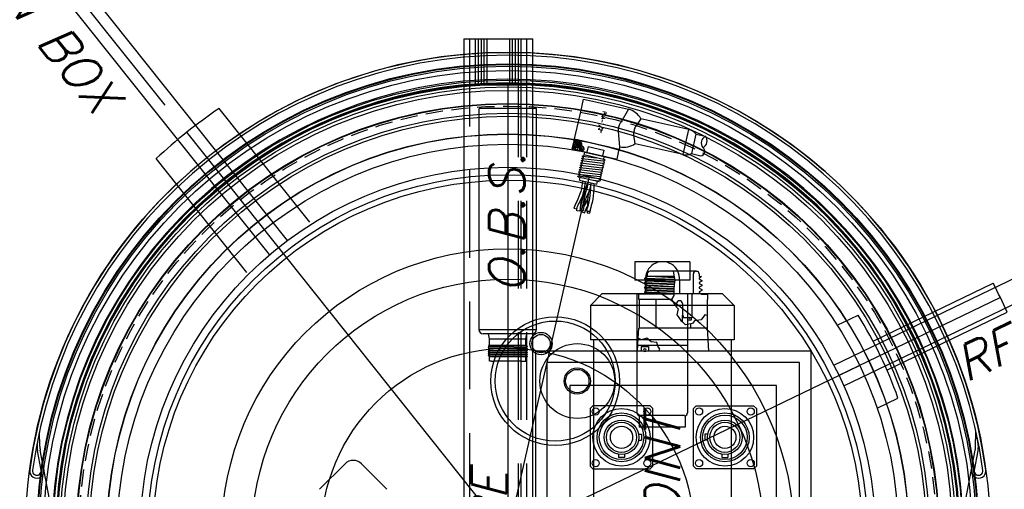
# Model space of a CAD drawing. Extents: x -135 to 10, y 84 to 175.
# Tile 9 of 53: x -119 to -97, y 149 to 159. Entities that reach past the tile are written whole.
import ezdxf
from ezdxf.enums import TextEntityAlignment as Align

# ---------------------------------------------------------------- set-up
doc = ezdxf.new("R2010")
doc.units = 0
doc.header["$LTSCALE"] = 1.5
doc.header["$MEASUREMENT"] = 0
doc.linetypes.add('HIDDEN', pattern=[0.375, 0.25, -0.125])
doc.linetypes.add('SLDHIDDEN0', pattern=[1.905, 1.27, -0.635])
doc.layers.get('0').update_dxf_attribs({"linetype": 'CONTINUOUS'})
doc.layers.get('DEFPOINTS').update_dxf_attribs({"linetype": 'CONTINUOUS'})
for name, color, linetype in [('ANTENNA', 2, 'CONTINUOUS'), ('DEVICE_TRACKPOINT', 212, 'CONTINUOUS'), ('DIM', 1, 'CONTINUOUS'), ('HULL', 7, 'CONTINUOUS'), ('J_BOX_AFT', 171, 'CONTINUOUS'), ('PNA_1_2', 6, 'CONTINUOUS'), ('SENSOR_DEPTH', 140, 'CONTINUOUS'), ('SENSOR_FLUORO', 122, 'CONTINUOUS'), ('SENSOR_OBS', 11, 'CONTINUOUS'), ('SPHERE_AFT', 7, 'CONTINUOUS'), ('STATION1', 134, 'CONTINUOUS'), ('STATION10', 60, 'CONTINUOUS'), ('STATION11', 70, 'CONTINUOUS'), ('STATION12', 50, 'CONTINUOUS'), ('STATION13', 90, 'CONTINUOUS'), ('STATION14', 100, 'CONTINUOUS'), ('STATION15', 110, 'CONTINUOUS'), ('STATION2', 136, 'CONTINUOUS'), ('STATION3', 138, 'CONTINUOUS'), ('STATION4', 140, 'CONTINUOUS'), ('STATION5', 142, 'CONTINUOUS'), ('STATION6', 144, 'CONTINUOUS'), ('STATION7', 146, 'CONTINUOUS'), ('STATION8', 150, 'CONTINUOUS'), ('STATION9', 201, 'CONTINUOUS'), ('V_BAND_COMPRESSION', 6, 'CONTINUOUS'), ('V_BAND_TENSION', 5, 'CONTINUOUS')]:
    doc.layers.add(name, color=color, linetype=linetype)
doc.styles.add('ENGR', font='Romans', dxfattribs={"oblique": 15})
doc.styles.add('RDIM', font='romand', dxfattribs={"width": 0.75, "height": 0.1})
doc.dimstyles.get("Standard").update_dxf_attribs({"dimtxt": 0.18, "dimasz": 0.18, "dimexe": 0.18, "dimexo": 0.0625, "dimgap": 0.09, "dimtad": 0, "dimtih": 1, "dimtoh": 1, "dimdec": 4, "dimzin": 0, "dimtxsty": 'STANDARD', "dimcen": 0.09, "dimazin": 3, "dimtfac": 1, "dimtdec": 4, "dimtofl": 0, "dimtmove": 0, "dimatfit": 3, "dimtolj": 1, "dimtzin": 0})

# ---------------------------------------------------------------- blocks, each defined once
blk = doc.blocks.new('*D9')
at = {"color": 0, "linetype": 'BYBLOCK'}
blk.add_line((-57.886, 144.38), (-51.462, 142.042), dxfattribs=at)
for start, end in [(4.1244, 8.2489), (331.7511, 335.8756)]:
    blk.add_arc((-66.578, 147.544), 15.006, start, end, dxfattribs=at)
for points in [[(-51.431, 148.63), (-51.79, 148.617), (-51.572, 147.544)], [(-53.049, 141.478), (-52.716, 141.343), (-52.477, 142.411)]]:
    blk.add_solid(points, dxfattribs=at)
at = {"layer": 'DEFPOINTS', "color": 0, "linetype": 'BYBLOCK'}
for p in [(-100.578, 147.544), (-66.578, 147.544), (0.489, 147.544), (-58.591, 144.637), (-51.976, 144.083)]:
    blk.add_point(p, dxfattribs=at)
at = {"color": 0, "linetype": 'BYBLOCK', "insert": (-51.8, 144.938), "char_height": 0.9, "attachment_point": 5, "style": 'ENGR'}
blk.add_mtext('\\A1;20°', dxfattribs=at)
blk = doc.blocks.new('*D8')
at = {"color": 0, "linetype": 'BYBLOCK'}
for p, q in [((-115.673, 156.896), (-123.366, 166.543)), ((-116.968, 147.548), (-132.514, 147.548))]:
    blk.add_line(p, q, dxfattribs=at)
for start, end in [(131.2371, 151.5411), (156.9683, 177.3343)]:
    blk.add_arc((-108.218, 147.548), 23.215, start, end, dxfattribs=at)
for points in [[(-123.637, 165.144), (-123.406, 164.868), (-122.693, 165.698)], [(-131.229, 148.623), (-131.589, 148.632), (-131.434, 147.548)]]:
    blk.add_solid(points, dxfattribs=at)
at = {"layer": 'DEFPOINTS', "color": 0, "linetype": 'BYBLOCK'}
for p in [(-127.4, 160.626), (-115.205, 156.309), (-116.218, 147.548), (-108.218, 147.548), (-108.218, 147.548)]:
    blk.add_point(p, dxfattribs=at)
at = {"color": 0, "linetype": 'BYBLOCK', "insert": (-129.135, 157.621), "char_height": 0.9, "attachment_point": 5, "style": 'ENGR'}
blk.add_mtext('\\A1;51°', dxfattribs=at)
blk = doc.blocks.new('*X3')
at = {"color": 0}
for p, q in [((3.456, 8.45), (3.656, 8.65)), ((3.457, 8.628), (3.5, 8.671)), ((3.48, 8.606), (3.545, 8.671)), ((3.481, 8.431), (3.656, 8.605)), ((3.505, 8.543), (3.633, 8.671)), ((3.505, 8.587), (3.589, 8.671)), ((3.453, 8.491), (3.473, 8.511)), ((3.517, 8.422), (3.563, 8.468)), ((3.576, 8.482), (3.664, 8.57))]:
    blk.add_line(p, q, dxfattribs=at)

msp = doc.modelspace()

# ---------------------------------------------------------------- linework, layer by layer
at = {"color": 4}
for p, q in [((-113.011, 153.958), (-119.077, 161.565)), ((-113.402, 153.647), (-119.468, 161.254)), ((-112.525, 154.351), (-114.498, 156.826)), ((-113.893, 153.26), (-115.867, 155.735))]:
    msp.add_line(p, q, dxfattribs=at)
for p, q in [((-108.218, 157.367), (-108.218, 137.729)), ((-108.218, 147.548), (-115.205, 156.309)), ((-108.218, 147.548), (-106.438, 155.347)), ((-97.497, 152.711), (-101.011, 151.019)), ((-108.218, 147.548), (-100.56, 151.236))]:
    msp.add_line(p, q)
at = {"color": 3}
for p, q in [((-101.123, 151.243), (-89.193, 156.988)), ((-100.906, 150.792), (-88.976, 156.537)), ((-100.268, 151.765), (-97.653, 153.024)), ((-99.964, 151.135), (-97.35, 152.394)), ((-101.047, 152.111), (-100.594, 152.33)), ((-100.179, 150.309), (-99.726, 150.528))]:
    msp.add_line(p, q, dxfattribs=at)
msp.add_circle((-108.218, 147.548), 9.819)
at = {"layer": 'ANTENNA', "linetype": 'CONTINUOUS'}
for p, q in [((-109.174, 158.339), (-109.174, 144.339)), ((-109.174, 158.339), (-107.762, 158.339)), ((-107.762, 158.339), (-107.674, 158.339)), ((-107.674, 144.339), (-107.674, 158.339))]:
    msp.add_line(p, q, dxfattribs=at)
at = {"layer": 'ANTENNA', "linetype": 'SLDHIDDEN0'}
for p, q in [((-109.049, 158.339), (-109.049, 144.339)), ((-109.049, 158.339), (-109.049, 157.339)), ((-108.924, 158.339), (-108.924, 157.339)), ((-108.862, 158.339), (-108.862, 157.339)), ((-108.799, 158.339), (-108.799, 157.339)), ((-108.737, 158.339), (-108.737, 157.339)), ((-108.674, 158.339), (-108.674, 157.339)), ((-108.174, 157.339), (-108.174, 158.339)), ((-108.112, 157.339), (-108.112, 158.339)), ((-108.049, 157.339), (-108.049, 158.339)), ((-107.987, 144.339), (-107.987, 158.339)), ((-107.987, 157.339), (-107.987, 158.339)), ((-107.924, 144.339), (-107.924, 158.339)), ((-107.924, 157.339), (-107.924, 158.339)), ((-107.799, 144.339), (-107.799, 158.339)), ((-107.799, 157.339), (-107.799, 158.339)), ((-109.049, 157.339), (-107.873, 157.339)), ((-107.873, 157.339), (-107.799, 157.339))]:
    msp.add_line(p, q, dxfattribs=at)
at = {"layer": 'DEVICE_TRACKPOINT'}
for p, q in [((-104.255, 153.494), (-105.455, 153.494)), ((-105.455, 153.494), (-105.455, 153.094)), ((-104.255, 153.494), (-104.255, 153.094)), ((-104.255, 153.094), (-105.455, 153.094)), ((-105.23, 153.094), (-105.23, 152.794)), ((-104.48, 153.094), (-104.48, 152.794)), ((-106.418, 152.544), (-106.168, 152.794)), ((-103.543, 152.794), (-106.168, 152.794)), ((-104.305, 152.794), (-105.405, 152.794)), ((-105.405, 152.794), (-105.405, 150.206)), ((-104.305, 152.794), (-104.305, 150.206)), ((-103.293, 152.544), (-103.543, 152.794)), ((-103.293, 152.544), (-106.418, 152.544)), ((-106.418, 152.544), (-106.418, 151.794)), ((-103.293, 152.544), (-103.293, 151.794)), ((-103.293, 151.794), (-106.418, 151.794)), ((-106.355, 151.794), (-106.355, 143.294)), ((-103.355, 151.794), (-103.355, 143.294)), ((-104.305, 151.669), (-105.405, 151.669)), ((-105.355, 150.144), (-105.355, 149.894)), ((-104.368, 150.144), (-105.343, 150.144)), ((-104.355, 150.144), (-104.355, 149.894)), ((-104.355, 149.894), (-105.355, 149.894))]:
    msp.add_line(p, q, dxfattribs=at)
for centre, radius, start, end in [((-104.849, 153.124), 0.37, 355.3567, 184.6433), ((-105.343, 150.206), 0.0625, 180, 270), ((-104.368, 150.206), 0.0625, 270, 0)]:
    msp.add_arc(centre, radius, start, end, dxfattribs=at)
at = {"layer": 'HULL'}
for radius in [10.5, 10.25]:
    msp.add_circle((-108.218, 147.548), radius, dxfattribs=at)
at = {"layer": 'J_BOX_AFT'}
for p, q in [((-105.181, 153.228), (-105.181, 153.168)), ((-105.115, 153.288), (-105.121, 153.288)), ((-104.118, 153.288), (-105.115, 153.288)), ((-104.178, 152.806), (-104.178, 153.228)), ((-104.118, 153.288), (-104.112, 153.288)), ((-104.052, 153.228), (-104.052, 153.168)), ((-105.237, 153.138), (-105.185, 153.168)), ((-105.237, 153.12), (-105.237, 153.138)), ((-105.182, 153.088), (-105.237, 153.12)), ((-105.237, 153.038), (-105.182, 153.07)), ((-105.237, 153.02), (-105.237, 153.038)), ((-105.182, 152.988), (-105.237, 153.02)), ((-104.597, 153.168), (-105.185, 153.168)), ((-105.182, 153.07), (-105.182, 153.088)), ((-104, 153.168), (-104.052, 153.138)), ((-104.052, 153.168), (-104, 153.168)), ((-104.052, 153.138), (-104.052, 153.12)), ((-104.052, 153.12), (-103.997, 153.088)), ((-103.997, 153.07), (-104.052, 153.038)), ((-104.052, 153.038), (-104.052, 153.02)), ((-104.052, 153.02), (-103.997, 152.988)), ((-103.997, 153.088), (-103.997, 153.07)), ((-105.237, 152.938), (-105.182, 152.97)), ((-105.237, 152.92), (-105.237, 152.938)), ((-105.182, 152.888), (-105.237, 152.92)), ((-105.237, 152.838), (-105.182, 152.87)), ((-105.237, 152.82), (-105.237, 152.838)), ((-105.182, 152.788), (-105.237, 152.82)), ((-105.182, 152.97), (-105.182, 152.988)), ((-105.182, 152.87), (-105.182, 152.888)), ((-104.207, 152.777), (-104.178, 152.806)), ((-103.997, 152.97), (-104.052, 152.938)), ((-104.052, 152.938), (-104.052, 152.92)), ((-104.052, 152.92), (-103.997, 152.888)), ((-103.997, 152.87), (-104.052, 152.838)), ((-104.052, 152.838), (-104.052, 152.82)), ((-104.052, 152.82), (-103.997, 152.788)), ((-103.997, 152.988), (-103.997, 152.97)), ((-103.997, 152.888), (-103.997, 152.87)), ((-104.602, 152.788), (-105.367, 152.788)), ((-105.367, 152.668), (-105.367, 152.788)), ((-104.654, 152.668), (-105.367, 152.668)), ((-105.358, 152.668), (-105.358, 152.048)), ((-104.995, 152.668), (-104.995, 152.048)), ((-104.543, 152.583), (-104.543, 152.51)), ((-104.418, 152.583), (-104.418, 152.331)), ((-104.207, 152.281), (-104.207, 152.777)), ((-103.997, 152.788), (-103.867, 152.788)), ((-103.867, 152.668), (-103.875, 152.668)), ((-103.875, 152.668), (-103.875, 152.326)), ((-103.867, 152.788), (-103.867, 152.668)), ((-104.418, 152.331), (-104.398, 152.311)), ((-104.418, 152.184), (-104.418, 152.331)), ((-104.398, 152.311), (-104.398, 152.281)), ((-104.398, 152.281), (-104.304, 152.281)), ((-104.219, 152.281), (-104.207, 152.281)), ((-103.875, 152.326), (-103.875, 152.048)), ((-105.378, 151.83), (-105.367, 152.048)), ((-103.867, 152.048), (-105.367, 152.048)), ((-104.238, 152.14), (-104.238, 152.048)), ((-103.842, 151.548), (-103.867, 152.048)), ((-105.392, 151.548), (-105.378, 151.83)), ((-107.617, 151.548), (-107.617, 143.548)), ((-101.617, 151.548), (-107.617, 151.548)), ((-105.315, 151.548), (-105.392, 151.548)), ((-105.315, 151.652), (-105.155, 151.652)), ((-105.315, 151.652), (-105.315, 151.548)), ((-105.155, 151.652), (-105.155, 151.548)), ((-104.933, 151.548), (-105.155, 151.548)), ((-103.842, 151.548), (-104.933, 151.548)), ((-101.617, 143.548), (-101.617, 151.548)), ((-107.367, 151.298), (-107.367, 143.798)), ((-101.867, 151.298), (-107.367, 151.298)), ((-101.867, 143.798), (-101.867, 151.298)), ((-106.867, 150.798), (-106.867, 144.298)), ((-102.367, 150.798), (-106.867, 150.798)), ((-102.367, 144.298), (-102.367, 150.798)), ((-106.367, 150.358), (-106.427, 150.298)), ((-106.427, 150.298), (-106.427, 149.048)), ((-105.117, 150.358), (-106.367, 150.358)), ((-105.057, 150.298), (-105.117, 150.358)), ((-105.057, 149.048), (-105.057, 150.298)), ((-104.177, 150.298), (-104.117, 150.358)), ((-104.177, 149.048), (-104.177, 150.298)), ((-104.117, 150.358), (-102.867, 150.358)), ((-102.867, 150.358), (-102.807, 150.298)), ((-102.807, 150.298), (-102.807, 149.048)), ((-106.427, 149.048), (-106.367, 148.988)), ((-106.367, 148.988), (-105.117, 148.988)), ((-105.117, 148.988), (-105.057, 149.048)), ((-104.117, 148.988), (-104.177, 149.048)), ((-102.867, 148.988), (-104.117, 148.988)), ((-102.807, 149.048), (-102.867, 148.988))]:
    msp.add_line(p, q, dxfattribs=at)
at = {"layer": 'J_BOX_AFT', "color": 5}
for p, q in [((-104.62, 153.288), (-104.58, 153.083)), ((-105.237, 153.138), (-104.585, 153.11)), ((-104.581, 153.092), (-105.237, 153.12)), ((-105.237, 153.038), (-104.594, 153.011)), ((-104.597, 152.992), (-105.237, 153.02)), ((-105.182, 153.088), (-104.584, 153.06)), ((-104.588, 153.042), (-105.182, 153.07)), ((-104.591, 153.142), (-105.142, 153.168)), ((-104.73, 153.168), (-104.595, 153.16)), ((-104.58, 153.083), (-104.597, 152.995)), ((-105.237, 152.938), (-104.602, 152.909)), ((-104.603, 152.891), (-105.237, 152.92)), ((-105.237, 152.838), (-104.602, 152.81)), ((-104.602, 152.792), (-105.237, 152.82)), ((-105.182, 152.988), (-104.6, 152.956)), ((-104.6, 152.94), (-105.182, 152.97)), ((-105.182, 152.888), (-104.603, 152.859)), ((-104.602, 152.837), (-105.182, 152.87)), ((-104.597, 152.995), (-104.603, 152.901)), ((-104.603, 152.901), (-104.602, 152.761)), ((-104.602, 152.761), (-104.655, 152.669)), ((-104.655, 152.669), (-104.564, 152.536)), ((-104.564, 152.536), (-104.508, 152.469)), ((-104.508, 152.469), (-104.536, 152.336)), ((-104.536, 152.336), (-104.498, 152.281)), ((-104.498, 152.281), (-104.453, 152.215)), ((-104.453, 152.215), (-104.452, 152.213)), ((-104.452, 152.213), (-104.418, 152.184)), ((-104.347, 152.122), (-104.418, 152.184)), ((-104.304, 152.281), (-104.304, 152.229)), ((-104.304, 152.281), (-104.219, 152.281)), ((-104.304, 152.229), (-104.219, 152.229)), ((-104.219, 152.229), (-104.219, 152.281)), ((-104.154, 152.21), (-104.196, 152.147)), ((-104.108, 152.213), (-104.154, 152.21)), ((-104.01, 152.231), (-104.108, 152.213)), ((-103.926, 152.336), (-104.01, 152.231)), ((-103.875, 152.326), (-103.926, 152.336)), ((-104.196, 152.147), (-104.347, 152.122)), ((-105.307, 151.793), (-105.378, 151.83)), ((-105.192, 151.828), (-105.307, 151.793)), ((-105.098, 151.751), (-105.192, 151.828)), ((-104.971, 151.739), (-105.098, 151.751)), ((-104.951, 151.654), (-104.971, 151.739)), ((-105.315, 151.556), (-105.155, 151.556)), ((-104.907, 151.592), (-104.951, 151.654)), ((-104.933, 151.548), (-104.907, 151.592))]:
    msp.add_line(p, q, dxfattribs=at)
at = {"layer": 'J_BOX_AFT', "color": 7}
for p, q in [((-105.371, 149.738), (-105.304, 149.738)), ((-105.371, 149.608), (-105.304, 149.608)), ((-105.304, 149.738), (-105.304, 149.608)), ((-103.862, 149.738), (-103.929, 149.738)), ((-103.929, 149.738), (-103.929, 149.608)), ((-103.862, 149.608), (-103.929, 149.608)), ((-105.807, 149.303), (-105.807, 149.236)), ((-105.677, 149.236), (-105.807, 149.236)), ((-105.677, 149.303), (-105.677, 149.236)), ((-103.557, 149.303), (-103.557, 149.236)), ((-103.557, 149.236), (-103.427, 149.236)), ((-103.427, 149.303), (-103.427, 149.236))]:
    msp.add_line(p, q, dxfattribs=at)
at = {"layer": 'J_BOX_AFT'}
for centre, radius in [((-106.304, 150.235), 0.078), ((-105.742, 149.673), 0.625), ((-105.18, 150.235), 0.078), ((-104.054, 150.235), 0.078), ((-103.492, 149.673), 0.625), ((-102.93, 150.235), 0.078), ((-105.742, 149.673), 0.241), ((-103.492, 149.673), 0.241), ((-106.304, 149.111), 0.078), ((-105.18, 149.111), 0.078), ((-104.054, 149.111), 0.078), ((-102.93, 149.111), 0.078)]:
    msp.add_circle(centre, radius, dxfattribs=at)
at = {"layer": 'J_BOX_AFT', "color": 7}
for centre, radius in [((-105.742, 149.673), 0.53), ((-105.742, 149.673), 0.484), ((-105.742, 149.673), 0.376), ((-103.492, 149.673), 0.53), ((-103.492, 149.673), 0.484), ((-103.492, 149.673), 0.376), ((-105.742, 149.673), 0.328), ((-103.492, 149.673), 0.328)]:
    msp.add_circle(centre, radius, dxfattribs=at)
at = {"layer": 'J_BOX_AFT'}
for centre, radius, start, end in [((-105.121, 153.228), 0.06, 90, 180), ((-104.118, 153.228), 0.06, 90, 180), ((-104.112, 153.228), 0.06, 0, 90), ((-104.48, 152.583), 0.0625, 0, 180)]:
    msp.add_arc(centre, radius, start, end, dxfattribs=at)
at = {"layer": 'J_BOX_AFT', "color": 7}
for centre, radius, start, end in [((-104.262, 152.272), 0.0144, 0, 180), ((-104.262, 152.272), 0.0144, 180, 0), ((-105.235, 151.568), 0.0275, 0, 180), ((-105.235, 151.568), 0.0275, 180, 0)]:
    msp.add_arc(centre, radius, start, end, dxfattribs=at)
at = {"layer": 'PNA_1_2'}
for p, q in [((-106.629, 156.757), (-106.567, 157.031)), ((-106.567, 157.031), (-105.592, 156.809)), ((-106.765, 156.163), (-106.629, 156.757)), ((-105.592, 156.809), (-105.76, 156.523)), ((-105.319, 156.604), (-105.428, 156.442)), ((-104.277, 156.366), (-105.319, 156.604)), ((-105.778, 155.995), (-105.806, 156.325)), ((-105.443, 156.061), (-105.471, 156.254)), ((-104.401, 155.823), (-104.277, 156.366)), ((-104.121, 156.268), (-104.218, 155.844)), ((-104.121, 156.268), (-103.915, 156.221)), ((-106.814, 155.946), (-106.773, 156.125)), ((-106.773, 156.125), (-106.765, 156.163)), ((-106.765, 156.163), (-105.79, 155.941)), ((-106.45, 156.092), (-105.79, 155.941)), ((-104.401, 155.823), (-105.443, 156.061)), ((-106.751, 155.932), (-106.814, 155.946)), ((-106.74, 155.978), (-106.751, 155.932)), ((-106.751, 155.932), (-106.658, 155.91)), ((-106.648, 155.957), (-106.74, 155.978)), ((-106.659, 155.907), (-106.648, 155.957)), ((-106.601, 155.893), (-106.659, 155.907)), ((-106.54, 155.879), (-106.601, 155.893)), ((-106.597, 155.897), (-105.839, 155.724)), ((-106.108, 155.713), (-106.564, 155.817)), ((-106.554, 155.815), (-106.54, 155.879)), ((-106.54, 155.879), (-105.996, 155.755)), ((-106.468, 156), (-106.497, 155.874)), ((-106.468, 156), (-106.128, 155.923)), ((-106.128, 155.923), (-106.157, 155.796)), ((-105.839, 155.724), (-105.79, 155.941)), ((-105.778, 155.995), (-105.79, 155.941)), ((-104.218, 155.844), (-104.012, 155.797)), ((-106.13, 155.718), (-106.116, 155.783)), ((-105.995, 155.759), (-105.996, 155.755)), ((-106.226, 155.232), (-106.683, 155.336)), ((-106.656, 155.269), (-106.643, 155.327)), ((-106.656, 155.269), (-106.276, 155.182)), ((-106.276, 155.182), (-106.262, 155.241))]:
    msp.add_line(p, q, dxfattribs=at)
at = {"layer": 'PNA_1_2', "color": 5}
for p, q in [((-106.638, 155.594), (-106.17, 155.539)), ((-106.626, 155.643), (-106.159, 155.588)), ((-106.615, 155.692), (-106.148, 155.636)), ((-106.604, 155.74), (-106.137, 155.685)), ((-106.593, 155.789), (-106.278, 155.752)), ((-106.682, 155.399), (-106.215, 155.344)), ((-106.671, 155.448), (-106.203, 155.393)), ((-106.66, 155.497), (-106.192, 155.441)), ((-106.649, 155.545), (-106.181, 155.49)), ((-106.226, 155.295), (-106.693, 155.351)), ((-106.237, 155.246), (-106.343, 155.259))]:
    msp.add_line(p, q, dxfattribs=at)
at = {"layer": 'PNA_1_2', "color": 2}
msp.add_line((-106.633, 154.613), (-106.567, 154.61), dxfattribs=at)
at = {"layer": 'PNA_1_2'}
for points in [[(-105.806, 156.325, -0.018437), (-105.806, 156.343, -0.058944), (-105.797, 156.427, -0.058944), (-105.769, 156.508, -0.018437), (-105.76, 156.523, -0.106651)], [(-105.471, 156.254, -0.02169), (-105.472, 156.263, -0.040276), (-105.471, 156.301, -0.02956), (-105.462, 156.351, -0.02956), (-105.448, 156.4, -0.040276), (-105.433, 156.434, -0.02169), (-105.428, 156.442, -0.24613)]]:
    msp.add_lwpolyline(points, format="xyb", dxfattribs=at)
at = {"layer": 'PNA_1_2', "color": 5}
msp.add_lwpolyline([(-106.601, 155.893), (-106.556, 155.933), (-106.565, 155.986), (-106.603, 156.01), (-106.605, 156.066), (-106.652, 156.133), (-106.691, 156.116), (-106.734, 156.142), (-106.773, 156.125)], dxfattribs=at)
at = {"layer": 'PNA_1_2', "color": 7, "const_width": 0.0232}
msp.add_lwpolyline([(-106.705, 155.917, 1), (-106.7, 155.941, 1)], format="xyb", close=True, dxfattribs=at)
at = {"layer": 'PNA_1_2'}
for points in [[(-106.683, 155.336), (-106.694, 155.347), (-106.692, 155.354), (-106.659, 155.365), (-106.657, 155.372), (-106.683, 155.396), (-106.681, 155.403), (-106.647, 155.413), (-106.646, 155.42), (-106.672, 155.444), (-106.67, 155.452), (-106.636, 155.462), (-106.635, 155.469), (-106.661, 155.493), (-106.659, 155.5), (-106.625, 155.511), (-106.623, 155.518), (-106.649, 155.542), (-106.648, 155.549), (-106.614, 155.559), (-106.612, 155.567), (-106.638, 155.591), (-106.637, 155.598), (-106.603, 155.608), (-106.601, 155.615), (-106.627, 155.639), (-106.626, 155.647), (-106.592, 155.657), (-106.59, 155.664), (-106.616, 155.688), (-106.614, 155.695), (-106.581, 155.706), (-106.579, 155.713), (-106.605, 155.737), (-106.603, 155.744), (-106.569, 155.754), (-106.568, 155.762), (-106.594, 155.786), (-106.592, 155.793), (-106.558, 155.803), (-106.557, 155.81), (-106.564, 155.817)], [(-106.226, 155.232), (-106.238, 155.243), (-106.236, 155.25), (-106.202, 155.26), (-106.201, 155.267), (-106.227, 155.292), (-106.225, 155.299), (-106.191, 155.309), (-106.189, 155.316), (-106.215, 155.34), (-106.214, 155.347), (-106.18, 155.358), (-106.178, 155.365), (-106.204, 155.389), (-106.203, 155.396), (-106.169, 155.407), (-106.167, 155.414), (-106.193, 155.438), (-106.192, 155.445), (-106.158, 155.455), (-106.156, 155.462), (-106.182, 155.487), (-106.18, 155.494), (-106.147, 155.504), (-106.145, 155.511), (-106.171, 155.535), (-106.169, 155.542), (-106.135, 155.553), (-106.134, 155.56), (-106.16, 155.584), (-106.158, 155.591), (-106.124, 155.602), (-106.123, 155.609), (-106.149, 155.633), (-106.147, 155.64), (-106.113, 155.65), (-106.112, 155.657), (-106.137, 155.682), (-106.136, 155.689), (-106.102, 155.699), (-106.1, 155.706), (-106.108, 155.713)]]:
    msp.add_lwpolyline(points, dxfattribs=at)
at = {"layer": 'PNA_1_2', "color": 2}
for points in [[(-106.592, 155.254, -0.106497), (-106.717, 154.804, 0.037086), (-106.779, 154.661), (-106.716, 154.643, -0.036328), (-106.659, 154.774, 0.104138), (-106.528, 155.24, 0.10862)], [(-106.474, 155.227, -0.02647), (-106.494, 155.162, 0.09378), (-106.651, 154.591), (-106.716, 154.599, -0.009311), (-106.71, 154.661)], [(-106.633, 154.613, -0.104061), (-106.525, 155.005, 0.110849), (-106.467, 155.226, -21.363612)], [(-106.568, 154.61, -0.103828), (-106.467, 154.975, 0.105479), (-106.403, 155.211, 0.119089)], [(-106.338, 155.196, 0.024407), (-106.346, 155.14, -0.086938), (-106.442, 154.577), (-106.504, 154.597, 0.087699), (-106.411, 155.143)], [(-106.478, 154.678, 0.021098), (-106.477, 154.745, -0.108024), (-106.412, 155.108, -0.145402)], [(-106.468, 154.903, -0.044372), (-106.544, 154.722, 0.008457), (-106.56, 154.69)], [(-106.593, 154.611, 0.008345), (-106.606, 154.578), (-106.543, 154.56, -0.036328), (-106.486, 154.692, 0.004321), (-106.477, 154.71, 0.10862)], [(-106.487, 154.591, -0.010537), (-106.492, 154.558), (-106.428, 154.549, 0.034303), (-106.413, 154.667, -0.145402)]]:
    msp.add_lwpolyline(points, format="xyb", dxfattribs=at)
at = {"layer": 'PNA_1_2'}
for centre, radius, start, end in [((-105.685, 156.402), 0.417, 28.9839, 77.1429), ((-104.339, 156.095), 0.279, 38.518, 77.1429), ((-103.849, 156.077), 0.158, 114.6434, 219.6423), ((-104.037, 156.12), 0.158, 294.6434, 39.6423), ((-105.685, 156.402), 0.417, 257.1429, 305.3018), ((-104.339, 156.095), 0.279, 257.1429, 295.7677), ((-104.031, 155.895), 0.101, 280.6127, 53.673)]:
    msp.add_arc(centre, radius, start, end, dxfattribs=at)
at = {"layer": 'SENSOR_DEPTH'}
for p, q in [((-111.758, 149.097), (-112.313, 148.542)), ((-111.404, 149.097), (-110.849, 148.542))]:
    msp.add_line(p, q, dxfattribs=at)
msp.add_arc((-111.581, 148.92), 0.25, 45, 135, dxfattribs=at)
at = {"layer": 'SENSOR_FLUORO'}
for centre, radius in [((-107.186, 150.897), 1.4), ((-107.186, 150.897), 1.306), ((-107.494, 151.711), 0.244), ((-107.494, 151.711), 0.2), ((-106.704, 150.897), 0.815), ((-106.704, 150.897), 0.286), ((-106.704, 150.897), 0.254)]:
    msp.add_circle(centre, radius, dxfattribs=at)
at = {"layer": 'SENSOR_OBS'}
for p, q in [((-108.843, 152.02), (-108.843, 156.828)), ((-107.593, 156.828), (-108.843, 156.828)), ((-107.593, 152.02), (-107.593, 156.828)), ((-108.843, 152.02), (-107.593, 152.02)), ((-107.687, 151.926), (-108.75, 151.926)), ((-108.614, 151.813), (-108.634, 151.926)), ((-108.614, 151.673), (-108.614, 151.813)), ((-108.614, 151.813), (-107.822, 151.813)), ((-107.822, 151.813), (-107.802, 151.926)), ((-107.822, 151.673), (-107.822, 151.813)), ((-107.818, 151.673), (-108.64, 151.673)), ((-107.821, 151.674), (-107.822, 151.675)), ((-107.819, 151.673), (-107.821, 151.674)), ((-107.794, 151.427), (-108.615, 151.427)), ((-108.614, 151.328), (-108.614, 151.427)), ((-108.568, 151.328), (-108.614, 151.328)), ((-108.568, 151.328), (-108.518, 151.328)), ((-107.918, 151.328), (-108.518, 151.328)), ((-108.218, 151.328), (-108.294, 151.328)), ((-107.918, 151.328), (-107.822, 151.328)), ((-107.822, 151.328), (-107.822, 151.427)), ((-107.822, 151.328), (-107.822, 151.328))]:
    msp.add_line(p, q, dxfattribs=at)
at = {"layer": 'SENSOR_OBS', "color": 5}
for p, q in [((-107.794, 151.654), (-108.643, 151.632)), ((-107.794, 151.61), (-108.643, 151.587)), ((-107.794, 151.565), (-108.643, 151.543)), ((-107.794, 151.521), (-108.643, 151.499)), ((-108.615, 151.654), (-107.937, 151.673)), ((-108.615, 151.61), (-107.821, 151.632)), ((-108.615, 151.565), (-107.821, 151.587)), ((-108.615, 151.521), (-107.821, 151.543)), ((-107.794, 151.476), (-108.643, 151.454)), ((-108.615, 151.476), (-107.821, 151.499)), ((-108.615, 151.432), (-107.821, 151.454)), ((-107.794, 151.432), (-107.984, 151.427))]:
    msp.add_line(p, q, dxfattribs=at)
at = {"layer": 'SENSOR_OBS'}
for points in [[(-108.643, 151.673), (-108.615, 151.657), (-108.615, 151.651), (-108.643, 151.635), (-108.643, 151.629), (-108.615, 151.613), (-108.615, 151.606), (-108.643, 151.591), (-108.643, 151.584), (-108.615, 151.568), (-108.615, 151.562), (-108.643, 151.546), (-108.643, 151.54), (-108.615, 151.524), (-108.615, 151.518), (-108.643, 151.502), (-108.643, 151.495), (-108.615, 151.48), (-108.615, 151.473), (-108.643, 151.457), (-108.643, 151.451), (-108.615, 151.435), (-108.615, 151.429), (-108.618, 151.427)], [(-107.821, 151.673), (-107.794, 151.657), (-107.794, 151.651), (-107.821, 151.635), (-107.821, 151.629), (-107.794, 151.613), (-107.794, 151.606), (-107.821, 151.591), (-107.821, 151.584), (-107.794, 151.568), (-107.794, 151.562), (-107.821, 151.546), (-107.821, 151.54), (-107.794, 151.524), (-107.794, 151.518), (-107.821, 151.502), (-107.821, 151.495), (-107.794, 151.48), (-107.794, 151.473), (-107.821, 151.457), (-107.821, 151.451), (-107.794, 151.435), (-107.794, 151.429), (-107.797, 151.427)]]:
    msp.add_lwpolyline(points, dxfattribs=at)
for centre, start, end in [((-108.75, 152.02), 180, 270), ((-107.687, 152.02), 270, 0)]:
    msp.add_arc(centre, 0.0938, start, end, dxfattribs=at)
at = {"layer": 'SPHERE_AFT'}
for radius in [8.5, 8]:
    msp.add_circle((-108.218, 147.548), radius, dxfattribs=at)
for centre, radius, start, end in [((-108.222, 147.552), 11.2, 124.0906, 133.0522), ((-108.218, 147.548), 11.9, 24.0289, 27.3997), ((-108.218, 147.548), 9, 19.3349, 32.0937)]:
    msp.add_arc(centre, radius, start, end, dxfattribs=at)
at = {"layer": 'STATION1'}
msp.add_circle((-108.218, 147.548), 5.566, dxfattribs=at)
at = {"layer": 'STATION10'}
msp.add_circle((-108.218, 147.548), 9.83, dxfattribs=at)
at = {"layer": 'STATION11'}
msp.add_circle((-108.218, 147.548), 9.388, dxfattribs=at)
at = {"layer": 'STATION12'}
msp.add_circle((-108.218, 147.548), 8.725, dxfattribs=at)
at = {"layer": 'STATION13'}
msp.add_circle((-108.218, 147.548), 7.719, dxfattribs=at)
at = {"layer": 'STATION14'}
msp.add_circle((-108.218, 147.548), 6.226, dxfattribs=at)
at = {"layer": 'STATION15'}
msp.add_circle((-108.218, 147.548), 4.063, dxfattribs=at)
at = {"layer": 'STATION2'}
msp.add_circle((-108.218, 147.548), 7.836, dxfattribs=at)
at = {"layer": 'STATION3'}
msp.add_circle((-108.218, 147.548), 9.175, dxfattribs=at)
at = {"layer": 'STATION4'}
msp.add_circle((-108.218, 147.548), 9.896, dxfattribs=at)
at = {"layer": 'STATION5'}
msp.add_circle((-108.218, 147.548), 10.198, dxfattribs=at)
at = {"layer": 'STATION6'}
msp.add_circle((-108.218, 147.548), 10.246, dxfattribs=at)
at = {"layer": 'STATION7'}
msp.add_circle((-108.218, 147.548), 10.246, dxfattribs=at)
at = {"layer": 'STATION8'}
msp.add_circle((-108.218, 147.548), 10.234, dxfattribs=at)
msp.add_circle((-108.218, 147.548), 10.234, dxfattribs=at)
at = {"layer": 'STATION9'}
msp.add_circle((-108.218, 147.548), 10.105, dxfattribs=at)
at = {"layer": 'V_BAND_COMPRESSION'}
for radius in [9.807, 9.747, 9.673, 9.377, 9.109, 8.72]:
    msp.add_circle((-108.218, 147.548), radius, dxfattribs=at)
at = {"layer": 'V_BAND_COMPRESSION', "linetype": 'HIDDEN'}
msp.add_circle((-108.218, 147.548), 9.332, dxfattribs=at)
at = {"layer": 'V_BAND_TENSION'}
for p, q in [((-118.401, 149.475), (-118.408, 149.785)), ((-98.035, 149.475), (-98.029, 149.785)), ((-118.373, 148.959), (-118.454, 149.38)), ((-118.159, 148.173), (-118.392, 149.392)), ((-98.277, 148.173), (-98.044, 149.392)), ((-98.063, 148.959), (-97.983, 149.38))]:
    msp.add_line(p, q, dxfattribs=at)
for centre, radius, start, end in [((-108.218, 147.548), 10.5, 7.7304, 172.2426), ((-108.218, 147.548), 10.437, 7.7334, 172.2456), ((-108.218, 147.548), 9.917, 3.6134, 176.3866), ((-108.218, 147.548), 9.837, 3.6428, 176.3572), ((-108.28, 147.536), 10.375, 167.4802, 168.6815), ((-108.157, 147.536), 10.375, 11.3185, 12.5198), ((-117.963, 149.474), 0.5, 168.6815, 190.8314), ((-117.901, 149.486), 0.5, 181.2663, 190.8314), ((-98.535, 149.486), 0.5, 349.1686, 358.7337), ((-98.474, 149.474), 0.5, 349.1686, 11.3185), ((-118.466, 148.942), 0.158, 171.3572, 10.8314), ((-118.466, 148.942), 0.095, 171.1021, 10.8314), ((-97.97, 148.942), 0.158, 169.1686, 8.6428), ((-97.97, 148.942), 0.095, 169.1686, 8.8979)]:
    msp.add_arc(centre, radius, start, end, dxfattribs=at)

# ---------------------------------------------------------------- block references
at = {"layer": 'PNA_1_2', "rotation": 77.14285714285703}
msp.add_blockref('*X3', (-99.13, 150.646), dxfattribs=at)

# ---------------------------------------------------------------- texts
at = {"layer": 'DEVICE_TRACKPOINT', "style": 'ENGR', "oblique": 15}
msp.add_text('TRACKPOINT', height=0.7695, rotation=90, dxfattribs=at).set_placement((-104.466, 143.998))
at = {"layer": 'PNA_1_2', "style": 'RDIM', "width": 0.75}
msp.add_text('PNA-1/2"', height=0.0778, rotation=257.1429, dxfattribs=at).set_placement((-106.168, 156.532), align=Align.MIDDLE)
at = {"layer": 'SENSOR_OBS', "style": 'ENGR', "oblique": 15}
msp.add_text('O.B.S.', height=0.7695, rotation=90, dxfattribs=at).set_placement((-107.856, 152.808))
at = {"layer": 'SPHERE_AFT', "color": 3, "style": 'ENGR', "oblique": 15}
for s, rotation, p in [('TO JUNCTION BOX', 308.5714, (-123.004, 163.917)), ('RF - ANTENNA MAST', 25.7143, (-98.242, 150.857))]:
    msp.add_text(s, height=0.7695, rotation=rotation, dxfattribs=at).set_placement(p)
at = {"layer": 'SPHERE_AFT', "style": 'ENGR', "oblique": 15}
msp.add_text('SPHERE', height=0.7695, rotation=90, dxfattribs=at).set_placement((-108.241, 144.92))

# ---------------------------------------------------------------- dimensions: what is measured, and where the dimension line sits
dim = msp.add_angular_dim_2l(base=(-127.4, 160.626), line1=((-108.218, 147.548), (-116.218, 147.548)), line2=((-108.218, 147.548), (-115.205, 156.309)), dimstyle='STANDARD', override={"dimscale": 6, "dimtxt": 0.15, "dimexo": 0.125, "dimdec": 0, "dimtxsty": 'ENGR', "dimtdec": 0})
dim.commit()
dim.dimension.update_dxf_attribs({"geometry": '*D8', "text_midpoint": (-129.135, 157.621), "dimtype": 162})
at = {"layer": 'DIM'}
dim = msp.add_angular_dim_2l(base=(-51.976, 144.083), line1=((-66.578, 147.544), (-58.591, 144.637)), line2=((-100.578, 147.544), (0.489, 147.544)), dimstyle='STANDARD', override={"dimscale": 6, "dimtxt": 0.15, "dimexo": 0.125, "dimdec": 0, "dimtxsty": 'ENGR', "dimtdec": 0}, dxfattribs=at)
dim.commit()
dim.dimension.update_dxf_attribs({"geometry": '*D9', "text_midpoint": (-51.8, 144.938)})

doc.saveas('drawing.dxf')
